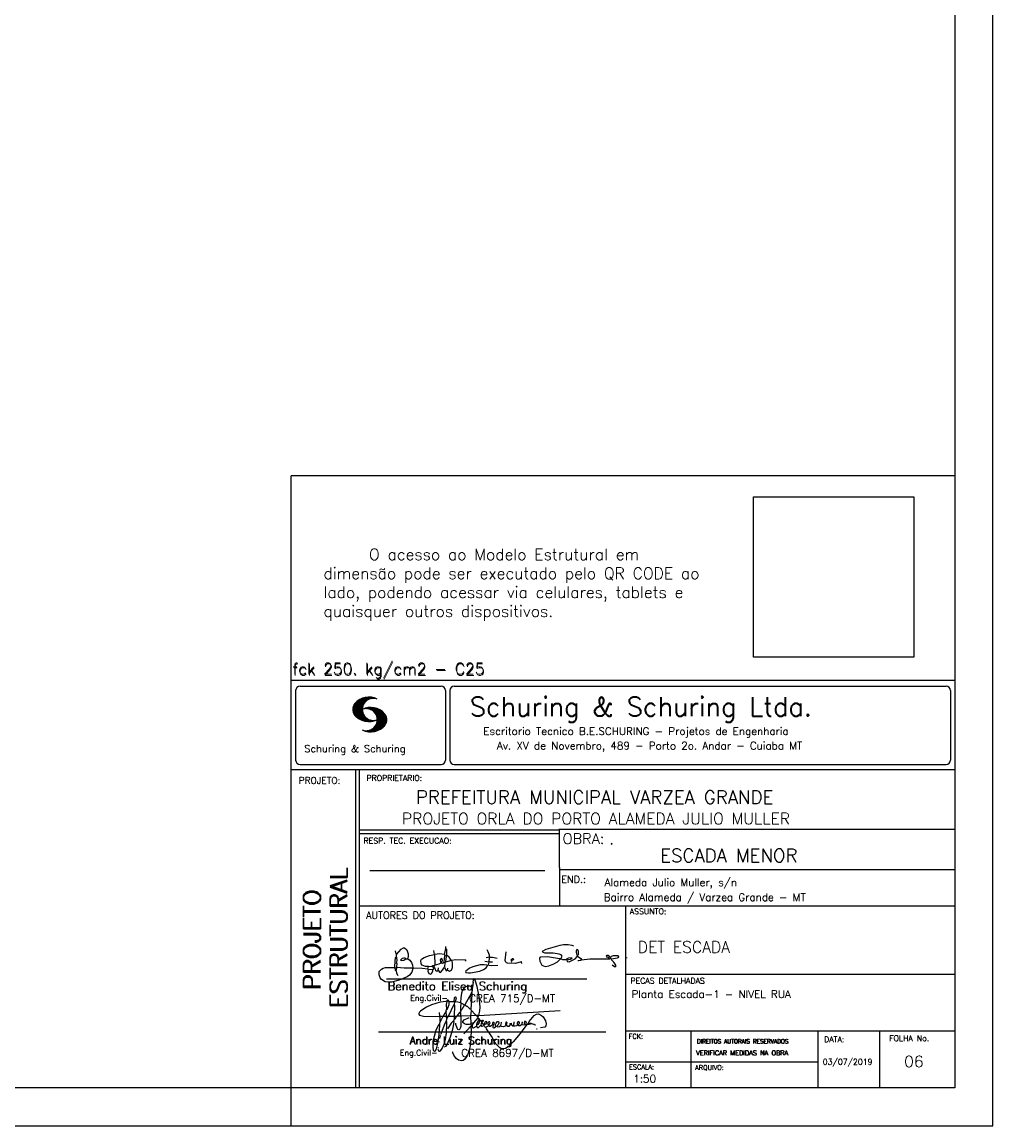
# Model space of a CAD drawing. Extents: x 0 to 84.1, y 0 to 59.4.
# Tile 4 of 6: x 58.5 to 84.1, y 0 to 29.1. Entities that reach past the tile are written whole.
import ezdxf

# ---------------------------------------------------------------- set-up
doc = ezdxf.new("R2010")
doc.units = 0
doc.header["$MEASUREMENT"] = 0
doc.layers.get('0').update_dxf_attribs({"linetype": 'CONTINUOUS'})
doc.layers.add('1', color=1, linetype='CONTINUOUS')
doc.layers.add('2', color=2, linetype='CONTINUOUS')
doc.styles.get("Standard").update_dxf_attribs({"font": 'ROMANS.SHX'})
picture_1 = doc.add_image_def('image1.png', size_in_pixel=(300, 300))

# ---------------------------------------------------------------- blocks, each defined once
blk = doc.blocks.new('assinaturabenedito')
at = {"color": 162}
for points in [[(80.21, 160.29), (79.88, 160.45), (79.72, 161.68), (80.29, 161.77), (80.46, 162.01), (80.54, 163.49), (80.37, 163.74), (80.54, 164.8), (80.46, 166.12), (80.29, 166.36), (80.37, 167.51), (82.43, 169.81), (83.41, 170.39), (83.9, 170.39), (84.81, 169.48), (85.38, 167.84), (85.46, 166.36), (85.13, 165.71), (86.12, 164.97), (86.94, 163.98), (87.35, 162.83), (87.43, 161.68), (87.19, 161.52), (83.66, 161.52), (80.46, 161.77)], [(101.55, 163.82), (102.04, 164.31), (102.28, 166.78), (102.28, 167.1), (101.55, 167.19), (101.46, 167.51), (101.96, 170.06), (102.28, 169.81), (102.28, 167.27)], [(101.96, 170.06), (102.04, 170.96)], [(155.13, 165.22), (153.4, 165.22), (152.58, 165.54), (153.16, 166.78), (152.67, 167.35), (151.85, 167.68), (149.14, 168.01), (145.61, 168.01), (144.71, 168.34), (144.46, 168.91), (146.1, 169.9), (152.17, 171.62), (153.65, 171.87), (155.7, 171.87), (157.43, 171.62), (158.08, 171.29)], [(79.55, 161.85), (79.72, 164.8), (79.88, 165.87), (80.21, 166.28)], [(80.46, 167.68), (80.21, 167.84), (79.88, 169.07)], [(84.48, 165.54), (84.15, 165.87), (83.57, 165.87), (82.84, 165.71), (82.1, 165.05), (82.59, 164.8), (83.57, 164.97), (84.48, 165.54)], [(84.48, 165.54), (85.05, 165.63)], [(94.32, 162.18), (93.09, 162.18), (91.53, 162.83), (91.12, 163.41), (90.96, 164.8), (91.29, 165.38), (92.52, 166.2), (94.82, 167.1), (97.03, 167.43), (97.11, 162.92)], [(96.95, 167.51), (96.79, 169.24)], [(101.46, 167.43), (99.17, 167.76), (97.11, 167.51)], [(98.59, 160.54), (99.17, 159.71), (99.58, 159.63), (100.56, 160.62), (101.38, 161.93), (102.12, 160.29), (102.69, 160.78), (103.6, 160.12), (104.42, 160.54), (104.99, 161.85), (104.99, 163.9), (104.66, 164.97), (106.3, 165.3), (110.57, 165.22), (110.74, 164.97), (110.49, 164.56)], [(99.9, 163.9), (100.48, 164.8), (100.4, 165.63), (99.9, 165.79), (99.49, 165.22), (99.58, 164.23), (99.82, 164.15)], [(101.3, 164.07), (101.55, 167.1)], [(102.04, 164.31), (104.58, 164.97)], [(104.34, 164.97), (103.51, 166.36), (102.69, 166.94), (102.37, 166.94)], [(121.16, 166.36), (119.76, 166.04)], [(120.99, 164.31), (121.24, 166.12), (121.16, 167.19), (120.66, 168.66), (120.09, 169.57)], [(121.24, 166.2), (121.48, 166.36), (122.55, 166.36), (124.6, 165.87)], [(135.35, 163.57), (135.27, 164.23), (135.11, 164.31), (132.64, 163.57), (129.12, 163.74), (128.62, 163.9), (128.3, 164.15), (128.05, 164.89), (128.46, 168.66)], [(130.84, 164.8), (130.76, 165.22), (131.25, 165.79), (131.58, 165.71), (131.66, 165.3), (131.41, 164.97), (130.84, 164.8)], [(152.26, 165.38), (152.17, 165.54), (151.11, 165.79), (146.68, 166.53), (143.56, 166.36), (143.23, 166.2), (143.15, 165.79), (143.31, 164.56), (144.13, 162.83), (145.61, 162.26), (147.25, 162.51), (149.38, 163.33), (151.02, 164.23), (152.26, 165.38)], [(152.26, 165.38), (152.5, 165.54)], [(155.21, 165.05), (155.13, 165.3), (155.37, 165.71), (156.03, 166.04), (157.26, 166.2), (157.43, 165.87), (157.18, 165.54), (156.6, 165.3), (155.21, 165.05)], [(155.21, 165.05), (155.29, 164.48), (156.19, 164.23), (158.82, 165.63), (159.89, 166.69), (161.36, 165.79), (161.61, 165.3), (161.61, 165.13), (161.12, 164.89), (160.3, 164.64), (159.97, 164.72)], [(159.89, 166.69), (159.89, 167.1), (160.22, 167.51), (160.22, 168.91), (160.05, 169.48), (159.56, 169.65), (159.23, 168.99), (159.23, 168.42), (159.56, 167.27), (159.8, 167.19)], [(161.61, 165.13), (165.22, 165.63), (174, 165.63), (174.41, 165.71), (174.49, 166.28)], [(176.63, 162.1), (176.63, 162.75), (175.81, 164.15), (174.99, 164.97), (174.82, 165.63), (177.36, 166.04), (178.02, 166.28), (178.02, 166.53), (177.78, 166.86), (177.36, 166.94), (175.56, 166.94), (174.66, 166.61), (174.49, 166.36), (173.02, 166.2), (172.61, 166.69), (172.93, 167.19), (173.34, 167.19), (173.75, 166.86), (173.84, 166.45)], [(173.59, 165.63), (173.59, 166.12)], [(174.82, 165.63), (174.58, 165.71)], [(181.55, 165.95), (181.47, 166.12)], [(87.43, 161.36), (87.1, 159.8), (86.04, 158.4), (84.97, 157.66), (81.44, 156.27), (78.16, 155.28), (76.68, 155.28), (75.37, 155.53), (73.73, 156.51), (73.15, 157.25), (72.66, 158.56), (72.74, 159.96), (73.65, 161.11), (74.38, 161.52), (75.53, 161.77), (79.64, 161.77)], [(80.21, 160.29), (80.46, 161.6)], [(80.21, 160.29), (80.37, 159.22), (80.87, 158.32)], [(94.08, 161.03), (91.53, 161.36), (87.43, 161.52)], [(94.08, 161.03), (94.32, 162.18), (95.88, 162.34), (96.21, 162.59), (96.95, 162.67)], [(94.08, 161.03), (94.08, 160.86)], [(96.29, 160.7), (94.24, 160.86), (94.08, 160.21), (94.57, 159.14), (95.39, 158.89), (95.8, 159.22), (96.29, 160.29), (96.29, 160.7)], [(96.87, 161.77), (96.54, 161.77), (95.88, 162.26)], [(96.29, 160.7), (96.87, 161.52)], [(98.59, 160.54), (98.1, 159.96), (97.61, 160.37), (97.36, 161.44), (96.87, 161.6), (97.03, 162.75), (99.08, 163.33), (99.9, 163.9), (100.48, 163.74), (101.3, 164.07), (101.55, 163.9), (101.38, 162.01)], [(98.59, 160.54), (98.76, 161.6)], [(102.78, 160.78), (102.86, 161.52)], [(110.74, 160.29), (110.57, 159.96), (110.74, 159.63), (111.88, 159.39), (112.87, 159.39), (116.89, 160.21), (118.53, 160.86), (119.68, 161.6), (120.5, 162.83)], [(110.74, 160.29), (112.29, 161.44), (113.94, 162.18), (117.22, 163.08), (118.86, 163.16), (122.22, 162.59), (124.85, 162.83)], [(120.83, 164.15), (119.19, 164.39)], [(120.83, 164.15), (120.58, 163)], [(120.83, 164.15), (121.07, 164.31), (122.47, 164.23)], [(130.84, 164.8), (130.76, 164.48), (130.92, 164.23)], [(176.63, 162.1), (176.13, 162.1), (175.07, 162.75)], [(176.63, 162.1), (176.63, 162.1)]]:
    blk.add_lwpolyline(points, dxfattribs=at)
blk = doc.blocks.new('assinaturanadre')
at = {"color": 162}
for points in [[(-225.87, 15.1), (-225.95, 13.46), (-226.28, 11.98), (-226.61, 11.73), (-227.59, 9.51), (-230.47, 4.42), (-229.32, 3.44), (-229.07, 3.44), (-227.43, 1.88), (-226.69, 1.63), (-226.61, 0.81), (-226.86, -2.47), (-226.77, -7.81), (-226.53, -8.71), (-226.86, -9.37), (-226.61, -10.68), (-226.69, -17.25), (-227.1, -21.27), (-227.76, -23.82), (-228.83, -27.19), (-229.56, -28.58), (-230.71, -29.9), (-231.53, -30.47), (-232.52, -30.72), (-234.41, -30.31), (-235.88, -29.24), (-237.44, -27.27), (-238.1, -25.79)], [(-225.3, 18.87), (-225.71, 15.34), (-225.87, 15.1), (-226.28, 15.26), (-226.36, 15.59), (-227.18, 16), (-229.07, 16), (-230.71, 15.18), (-231.94, 13.7), (-232.6, 11.73), (-233.01, 8.69), (-233.17, 5.9), (-233.01, 5.41), (-233.26, 2.62), (-233.26, 1.06), (-233.09, 0.65), (-233.34, -0.09), (-233.17, -0.67), (-233.17, -2.55), (-233.67, -2.8), (-235.23, -2.8), (-235.14, -2.23), (-233.42, -0.17)], [(-225.3, 18.87), (-225.46, 18.87), (-225.54, 18.46)], [(-225.3, 18.87), (-225.22, 19.04)], [(-221.69, -2.31), (-221.03, 0.57), (-220.87, 2.86), (-221.52, 9.6), (-222.84, 15.92), (-223.98, 19.86), (-224.56, 20.6), (-224.89, 20.68), (-225.22, 20.19), (-225.22, 19.53)], [(-240.48, 6.64), (-240.48, 6.97), (-241.05, 7.38), (-241.63, 7.22), (-241.79, 6.64)], [(-237.2, 6.72), (-237.03, 8.78), (-236.78, 9.27), (-236.46, 9.43), (-236.13, 9.27), (-235.96, 8.53), (-236.29, 7.05), (-236.62, 6.39), (-236.87, 6.31)], [(-226.28, 11.98), (-226.12, 11.9), (-226.12, 10.83), (-226.69, 1.71)], [(-240.48, 6.64), (-245.98, 6.07), (-251.39, 4.42), (-254.59, 2.95), (-256.81, 1.55), (-258.37, 0.4), (-259.02, -0.26), (-259.43, -1.08), (-259.35, -1.49), (-258.86, -2.06), (-256.4, -2.8), (-246.55, -3.05), (-246.22, -2.8), (-246.39, -0.34)], [(-242.2, 0.15), (-243.19, -1.16), (-244.01, -2.97), (-246.22, -2.97)], [(-237.2, 6.72), (-236.95, 6.23), (-237.2, 4.67), (-237.61, 4.26), (-241.05, -2.97), (-241.95, -3.05), (-242.12, 0.81), (-241.95, 1.47), (-241.46, 1.88), (-240.4, 4.59), (-240.23, 6.56), (-237.36, 6.56), (-237.2, 6.72)], [(-241.87, 6.48), (-242.12, 4.51), (-242.04, 1.47)], [(-237.28, 4.51), (-237.03, 4.1), (-237.11, -2.72), (-237.36, -2.88), (-240.89, -2.88)], [(-240.48, 6.64), (-240.31, 6.64)], [(-236.54, 6.48), (-234.98, 6.31), (-233.26, 5.82)], [(-233.01, 5.41), (-232.68, 5.49), (-230.63, 4.34), (-232.35, 1.55), (-233.01, 0.89)], [(-230.47, 4.42), (-230.47, 4.42)], [(-226.61, 0.81), (-226.36, 0.81), (-225.22, -0.17), (-224.97, -0.67), (-223.74, -1.9), (-223.66, -2.39), (-226.77, -2.55)], [(-221.69, -2.31), (-170.73, 0.81)], [(-246.14, -3.05), (-246.22, -5.76), (-246.06, -6), (-246.39, -7.4), (-246.3, -8.47), (-246.88, -14.54), (-247.62, -19.96), (-248.44, -23.33), (-249.18, -24.72), (-249.5, -24.89), (-250.08, -24.31), (-250.41, -21.93), (-250.41, -19.88), (-250, -16.76), (-248.44, -11.5), (-246.88, -7.97), (-246.47, -7.65)], [(-241.87, -4.11), (-242.12, -5.76), (-241.95, -6), (-241.95, -7.73), (-242.2, -13.15), (-242.78, -17.42), (-243.43, -19.96), (-244.74, -22.83), (-246.14, -24.72), (-246.47, -24.89), (-246.8, -24.72), (-247.21, -23.66)], [(-244.33, -3.05), (-245.32, -5.02), (-245.98, -5.84)], [(-242.12, -5.67), (-242.45, -6), (-243.51, -8.3), (-245.65, -13.97)], [(-242.04, -2.88), (-243.92, -2.97)], [(-237.11, -2.97), (-237.28, -3.87), (-237.28, -4.53), (-237.11, -4.69), (-237.61, -5.76), (-237.44, -6.25), (-238.02, -9.78), (-238.59, -12.57), (-239.66, -15.94), (-241.79, -20.78), (-242.61, -21.85), (-243.27, -22.1)], [(-241.13, -2.97), (-241.54, -3.95), (-241.87, -4.11), (-241.95, -3.13)], [(-237.61, -5.76), (-239, -7.15), (-241.38, -10.6)], [(-235.31, -2.64), (-235.8, -2.97), (-237.11, -2.88)], [(-235.88, -2.97), (-236.13, -3.62), (-237.03, -4.61)], [(-233.09, -2.8), (-233.01, -9.29), (-233.17, -9.94), (-233.91, -11.18), (-234.32, -11.26), (-234.9, -11.01), (-235.39, -10.27), (-236.13, -8.06), (-236.21, -7.15)], [(-226.86, -2.55), (-233.17, -2.72)], [(-226.77, -7.56), (-227.84, -7.89), (-229.65, -7.89), (-230.71, -7.48), (-231.7, -6.66), (-231.78, -6), (-230.96, -5.1), (-228.25, -3.79), (-227.68, -3.79)], [(-222.43, -3.29), (-222.43, -3.7), (-224.97, -6.82), (-226.61, -7.4)], [(-225.05, -6.91), (-226.04, -8.55), (-225.87, -8.79), (-225.95, -9.7), (-225.54, -10.03), (-224.97, -10.03), (-223.16, -8.96)], [(-221.69, -2.31), (-223.57, -2.39)], [(-221.36, -4.85), (-222.18, -5.35), (-222.34, -6.09), (-222.75, -6.66), (-223.08, -7.97), (-223.08, -8.88), (-222.67, -9.78), (-222.34, -9.86), (-222.01, -9.78), (-220.54, -8.47)], [(-221.19, -5.1), (-221.28, -6.09), (-221.6, -6.74), (-222.43, -8.06), (-222.92, -8.38)], [(-221.85, -2.39), (-222.43, -3.29), (-222.84, -2.88), (-222.84, -2.55)], [(-222.43, -3.7), (-221.44, -4.36), (-221.36, -4.94), (-220.78, -5.18), (-220.29, -5.92), (-219.96, -6), (-219.47, -5.35), (-219.14, -5.26), (-218.98, -5.51), (-219.39, -6.5), (-219.96, -6.99), (-220.21, -7.56), (-220.46, -8.47), (-220.05, -9.04), (-219.55, -9.12), (-218.4, -8.55), (-217.91, -9.37), (-217.34, -9.7), (-216.02, -9.12), (-215.7, -8.71), (-215.04, -9.04), (-214.3, -9.04), (-212.99, -7.81), (-212.91, -7.07), (-212.66, -6.58), (-212.41, -6.58), (-212.17, -6.91), (-212.33, -7.81), (-212.58, -8.14), (-212.99, -7.97)], [(-219.96, -6), (-219.8, -6.74)], [(-219.8, -6.82), (-219.88, -7.07)], [(-219.8, -6.91), (-218.57, -7.89), (-218.32, -7.73), (-217.58, -6.17), (-217.26, -5.84), (-216.93, -6), (-216.85, -6.82), (-217.58, -7.81), (-218.4, -8.22), (-218.49, -7.97)], [(-190.51, -6.82), (-189.52, -7.32), (-189.77, -7.81), (-190.42, -8.06), (-191.57, -7.97), (-195.76, -13.72), (-200.19, -18.89), (-203.31, -21.93), (-205.03, -23), (-206.1, -23.33), (-207.49, -23.25), (-208.48, -22.67), (-210.94, -20.21), (-212.58, -17.66), (-213.81, -15.2), (-216.85, -10.6), (-217.17, -9.78)], [(-215.53, -8.3), (-215.86, -7.73), (-215.86, -6.82), (-215.45, -6), (-215.2, -6), (-214.96, -6.33), (-214.88, -7.23), (-215.53, -8.3)], [(-212.66, -8.14), (-212.99, -9.37), (-212.91, -9.78), (-212.25, -10.03), (-211.18, -9.53), (-210.94, -9.29), (-211.27, -8.63), (-211.27, -8.06), (-210.86, -7.23), (-210.03, -6.09), (-209.3, -6), (-209.05, -7.15), (-209.54, -8.14), (-210.36, -9.12), (-210.2, -9.37), (-208.72, -9.21), (-207.9, -8.63), (-207.41, -6.82), (-207.49, -6.41)], [(-212.66, -6.58), (-212.91, -6.33)], [(-204.54, -8.14), (-204.04, -7.81), (-203.96, -6.99), (-204.37, -6.41), (-204.78, -6.41), (-204.87, -7.73), (-204.54, -8.14)], [(-201.09, -6.5), (-201.09, -6.5)], [(-196.33, -7.48), (-197.23, -8.3), (-198.14, -8.71), (-199.2, -9.04), (-199.78, -8.96), (-199.94, -8.63), (-199.53, -7.07), (-199.53, -6.25)], [(-196.33, -7.48), (-196.09, -6.82), (-196.17, -6.41), (-196.99, -6.17), (-197.56, -6.82), (-197.73, -7.32), (-197.73, -7.81), (-197.48, -8.22)], [(-194.77, -7.23), (-194.28, -6.74), (-194.28, -6.41), (-194.77, -6.74), (-194.77, -7.23)], [(-192.06, -7.73), (-191.74, -7.07), (-191.98, -6.5), (-192.64, -6), (-193.13, -6), (-193.3, -7.07), (-192.64, -7.81)], [(-190.51, -6.82), (-191.33, -7.89)], [(-190.51, -6.82), (-190.18, -6.17), (-187.06, -2.39), (-185.58, -1.41), (-184.35, -1.24), (-182.46, -2.23), (-181.32, -3.21), (-179.92, -5.59), (-179.43, -7.65), (-179.59, -8.79), (-180.25, -9.62), (-183.04, -10.03)], [(-226.86, -9.29), (-231.21, -13.8)], [(-226.04, -8.47), (-226.45, -8.63)], [(-218.4, -8.22), (-218.4, -8.47)], [(-215.53, -8.3), (-215.53, -8.63)], [(-210.36, -9.12), (-210.86, -9.21)], [(-204.54, -8.14), (-204.54, -8.55), (-205.28, -9.12), (-206.26, -9.45), (-207.49, -9.29), (-207.9, -8.79)], [(-202.24, -7.15), (-202.08, -8.06), (-202.98, -9.29), (-203.47, -9.29), (-204.45, -8.63)], [(-201.42, -7.07), (-201.5, -7.48), (-201.25, -8.22), (-200.6, -8.71), (-200.02, -8.71)], [(-194.77, -7.89), (-195.84, -8.71), (-196.5, -8.79), (-197.15, -8.38)], [(-194.77, -7.23), (-194.77, -7.97), (-194.61, -8.06), (-193.13, -8.14), (-192.15, -7.81), (-191.74, -7.97)], [(-189.44, -7.23), (-189.11, -6.99), (-188.78, -7.32)], [(-189.44, -7.23), (-189.19, -7.56), (-188.7, -7.4), (-187.39, -7.81), (-186.73, -7.81), (-186.48, -8.14), (-186.07, -8.22)], [(-185.42, -10.77), (-185.17, -10.77)], [(-246.8, -18.57), (-246.88, -19.06)], [(-246.39, -16.43), (-246.39, -16.84)], [(-246.06, -15.36), (-246.22, -16.1)], [(-245.81, -14.54), (-245.89, -15.03)], [(-247.29, -22.34), (-247.29, -22.92)], [(-238.43, -24.64), (-238.43, -24.81)], [(-238.26, -25.22), (-238.18, -25.46)]]:
    blk.add_lwpolyline(points, dxfattribs=at)

msp = doc.modelspace()

# ---------------------------------------------------------------- linework, layer by layer
at = {"layer": '2', "linetype": 'Continuous'}
for p, q in [((84.100006, 0), (84.100006, 59.400002)), ((65.600006, 1), (65.600006, 17.142713)), ((83.100006, 17.142713), (65.600006, 17.142713)), ((65.600006, 11.755142), (83.100006, 11.755135)), ((65.600006, 1), (65.600006, 11.755142)), ((65.715988, 11.477417), (65.715988, 9.648308)), ((65.832489, 11.593918), (69.548996, 11.593918)), ((69.665497, 11.477417), (69.665497, 9.648308)), ((69.778748, 11.477417), (69.778748, 9.648308)), ((69.895248, 11.593918), (82.867508, 11.593918)), ((82.984009, 11.477417), (82.984009, 9.648308)), ((67.221771, 10.985771), (67.52832, 11.29232)), ((67.222122, 10.971992), (67.545929, 11.295792)), ((67.222168, 11.000305), (67.508011, 11.286148)), ((67.222488, 10.958214), (67.56427, 11.300003)), ((67.224365, 11.016647), (67.488403, 11.280685)), ((67.224472, 10.94606), (67.581131, 11.302727)), ((67.226578, 11.03299), (67.465408, 11.271812)), ((67.2267, 10.934158), (67.596313, 11.303772)), ((67.228943, 10.922256), (67.612335, 11.305649)), ((67.232178, 10.911354), (67.626831, 11.306015)), ((67.232437, 11.052986), (67.439468, 11.26001)), ((67.235916, 10.900948), (67.642014, 11.307053)), ((67.239258, 11.073952), (67.410522, 11.245209)), ((67.239655, 10.890556), (67.656281, 11.307182)), ((67.243561, 10.880333), (67.66925, 11.306015)), ((67.248611, 10.871239), (67.520584, 11.143219)), ((67.252747, 11.10157), (67.374313, 11.223145)), ((67.253647, 10.862129), (67.502121, 11.110611)), ((67.258682, 10.853035), (67.491592, 11.085945)), ((67.264267, 10.84449), (67.483597, 11.06382)), ((67.608673, 11.2313), (67.68306, 11.305702)), ((67.638062, 11.246552), (67.69574, 11.30423)), ((67.662872, 11.257233), (67.708405, 11.302757)), ((67.681976, 11.262199), (67.721237, 11.30146)), ((67.702469, 11.268562), (67.733063, 11.299149)), ((67.718491, 11.270424), (67.744904, 11.296837)), ((67.734482, 11.272285), (67.757004, 11.294807)), ((67.750473, 11.274147), (67.768555, 11.292221)), ((67.270782, 10.836868), (67.47966, 11.045746)), ((67.277298, 10.829247), (67.475876, 11.027817)), ((67.283813, 10.821625), (67.474167, 11.011971)), ((67.290558, 10.814232), (67.473114, 10.99678)), ((67.296936, 10.807419), (67.470306, 10.980797)), ((67.304733, 10.800133), (67.473206, 10.968597)), ((67.311829, 10.793083), (67.474121, 10.955383)), ((67.319168, 10.786293), (67.475159, 10.942276)), ((67.326828, 10.779808), (67.477615, 10.930595)), ((67.334488, 10.773323), (67.480087, 10.918922)), ((67.342133, 10.766846), (67.482544, 10.907249)), ((67.350098, 10.760674), (67.485901, 10.896469)), ((67.358337, 10.754768), (67.489655, 10.886078)), ((67.366577, 10.748863), (67.493408, 10.875694)), ((67.374802, 10.742966), (67.497208, 10.865356)), ((67.383392, 10.737427), (67.502075, 10.856102)), ((67.392227, 10.732109), (67.506958, 10.84684)), ((67.401062, 10.726807), (67.511841, 10.837578)), ((67.409882, 10.721497), (67.516922, 10.828537)), ((67.419189, 10.71666), (67.522842, 10.820305)), ((67.428635, 10.711967), (67.528748, 10.812088)), ((67.43808, 10.707275), (67.534668, 10.803864)), ((67.44754, 10.702599), (67.540802, 10.79586)), ((67.457642, 10.698563), (67.547699, 10.78862)), ((67.467743, 10.694519), (67.554611, 10.781387)), ((67.477829, 10.690483), (67.561508, 10.774155)), ((67.531494, 10.998619), (67.546158, 11.013283)), ((67.548691, 11.001663), (67.565323, 11.018303)), ((67.563156, 11.001991), (67.584885, 11.023735)), ((67.577606, 11.002319), (67.601898, 11.026611)), ((67.592072, 11.002647), (67.619476, 11.030045)), ((67.604584, 11.001007), (67.635239, 11.03167)), ((67.617233, 10.999535), (67.651505, 11.033806)), ((67.62999, 10.998154), (67.666199, 11.034363)), ((67.64122, 10.995239), (67.680893, 11.03492)), ((67.652435, 10.992317), (67.695602, 11.035484)), ((67.664337, 10.990074), (67.708984, 11.034729)), ((67.671295, 10.38913), (68.095734, 10.813568)), ((67.674881, 10.986488), (67.72316, 11.034767)), ((67.684326, 10.981789), (67.736191, 11.033653)), ((67.685135, 10.388832), (68.100952, 10.804665)), ((67.694321, 10.977654), (67.748459, 11.031792)), ((67.698959, 10.388527), (68.104996, 10.794571)), ((67.704605, 10.973801), (67.761597, 11.0308)), ((67.713776, 10.389206), (68.107529, 10.782967)), ((67.71431, 10.969368), (67.773758, 11.028824)), ((67.722412, 10.963333), (67.785233, 11.026146)), ((67.728806, 10.390091), (68.110825, 10.77211)), ((67.732498, 10.959282), (67.797607, 11.024391)), ((67.740387, 10.953033), (67.808838, 11.021484)), ((67.749115, 10.947632), (67.819702, 11.018219)), ((67.756165, 10.940536), (67.830765, 11.015137)), ((67.765198, 10.93544), (67.841873, 11.012115)), ((67.77211, 10.928207), (67.852234, 11.008339)), ((67.779831, 10.921783), (67.86261, 11.004555)), ((67.785919, 10.913734), (67.873306, 11.001122)), ((67.794006, 10.907692), (67.883316, 10.997002)), ((67.799911, 10.899467), (67.892731, 10.992279)), ((67.806625, 10.892029), (67.902451, 10.987854)), ((67.811752, 10.883018), (67.912231, 10.983505)), ((67.817657, 10.874802), (67.921875, 10.979012)), ((67.822357, 10.554344), (68.091095, 10.823074)), ((67.823761, 10.866768), (67.930435, 10.973442)), ((67.829498, 10.858353), (67.940002, 10.968857)), ((67.833527, 10.848244), (67.948654, 10.963379)), ((67.838394, 10.838989), (67.957047, 10.957634)), ((67.840729, 10.586838), (68.086777, 10.832893)), ((67.843323, 10.829773), (67.965561, 10.952019)), ((67.848358, 10.817596), (67.975677, 10.944923)), ((67.848709, 10.608963), (68.081818, 10.842072)), ((67.852341, 10.806755), (67.985031, 10.939453)), ((67.856201, 10.794724), (67.99379, 10.932312)), ((67.856934, 10.63131), (68.075089, 10.849472)), ((67.859863, 10.781189), (68.003067, 10.924393)), ((67.860703, 10.649239), (68.070358, 10.858894)), ((67.862656, 10.768639), (68.011749, 10.91774)), ((67.865173, 10.667847), (68.063507, 10.866165)), ((67.865234, 10.753647), (68.02092, 10.90934)), ((67.866241, 10.683037), (68.057556, 10.874352)), ((67.866318, 10.73967), (68.029205, 10.90255)), ((67.867294, 10.698235), (68.049774, 10.880722)), ((67.867905, 10.725861), (68.036682, 10.894646)), ((67.868118, 10.711845), (68.043793, 10.887527)), ((67.488205, 10.686714), (67.568588, 10.767105)), ((67.499008, 10.683372), (67.576477, 10.760849)), ((67.509796, 10.680031), (67.584366, 10.754601)), ((67.520599, 10.676697), (67.592255, 10.74836)), ((67.532074, 10.674026), (67.600327, 10.742287)), ((67.543625, 10.671448), (67.609238, 10.737053)), ((67.555176, 10.668869), (67.618134, 10.731819)), ((67.5672, 10.666748), (67.627045, 10.726585)), ((67.579605, 10.665009), (67.636261, 10.721664)), ((67.591995, 10.663277), (67.646255, 10.717522)), ((67.604782, 10.661919), (67.65625, 10.713379)), ((67.618134, 10.66114), (67.666229, 10.709244)), ((67.6315, 10.660355), (67.67691, 10.705772)), ((67.645309, 10.660042), (67.688126, 10.70285)), ((67.65976, 10.660355), (67.699341, 10.699936)), ((67.67421, 10.660667), (67.710678, 10.697136)), ((67.690598, 10.661674), (67.723846, 10.694931)), ((67.70816, 10.663521), (67.737625, 10.692986)), ((67.725296, 10.665939), (67.750778, 10.691422)), ((67.741867, 10.668861), (67.765747, 10.692741)), ((67.744095, 10.391251), (68.114105, 10.761261)), ((67.760269, 10.672806), (67.780136, 10.69268)), ((67.760544, 10.393555), (68.11557, 10.748596)), ((67.776978, 10.395859), (68.117249, 10.736137)), ((67.780106, 10.677895), (67.794464, 10.692261)), ((67.794464, 10.692261), (67.796539, 10.694336)), ((67.794861, 10.399597), (68.118942, 10.723679)), ((67.798126, 10.683296), (67.810562, 10.69574)), ((67.813049, 10.403664), (68.118515, 10.709122)), ((67.817169, 10.689835), (67.825378, 10.698044)), ((67.832825, 10.409302), (68.118134, 10.694611)), ((67.833084, 10.695976), (67.839569, 10.702461)), ((67.853302, 10.415634), (68.117767, 10.680092)), ((67.876404, 10.424599), (68.113495, 10.66169)), ((67.901276, 10.435333), (68.110229, 10.644287)), ((67.929581, 10.449501), (68.101624, 10.621544)), ((67.966125, 10.471909), (68.08902, 10.594803)), ((68.045029, 10.536674), (68.057724, 10.54937)), ((67.550323, 10.409546), (67.562592, 10.421799)), ((67.561462, 10.40654), (67.576416, 10.421486)), ((67.572601, 10.403542), (67.590225, 10.421173)), ((67.583755, 10.400551), (67.606155, 10.422958)), ((67.595673, 10.398346), (67.622162, 10.424828)), ((67.607605, 10.396141), (67.639587, 10.428116)), ((67.619553, 10.393929), (67.658707, 10.43309)), ((67.632141, 10.392387), (67.679932, 10.440178)), ((67.644958, 10.391075), (67.704071, 10.450188)), ((67.657776, 10.389755), (67.737152, 10.469131)), ((65.600006, 9.399994), (83.100006, 9.399994)), ((65.832489, 9.531807), (69.548996, 9.531807)), ((67.300385, 5.799995), (67.300385, 9.399994)), ((67.400391, 5.799995), (67.400391, 9.399994)), ((69.895248, 9.531807), (82.867508, 9.531807)), ((83.100006, 9.399994), (83.100006, 1)), ((72.668579, 7.799995), (67.400391, 7.799995)), ((72.668579, 7.699995), (67.400391, 7.699995)), ((83.100006, 7.814748), (72.656072, 7.814748)), ((72.668579, 6.816429), (72.668579, 7.814748)), ((67.670311, 6.739054), (72.288887, 6.739054)), ((72.668579, 6.816429), (72.668579, 5.799995)), ((72.668579, 6.7647), (83.100006, 6.764707)), ((67.300385, 1), (67.300385, 5.799995)), ((67.400391, 1), (67.400391, 5.799995)), ((67.400391, 5.799995), (83.100006, 5.799995)), ((74.420959, 4.799995), (74.420959, 5.799995)), ((74.420959, 1), (74.420959, 4.799995)), ((68.11142, 3.880456), (73.389854, 3.880456)), ((74.420958, 4.005768), (83.100005, 4.005775)), ((67.897606, 2.480272), (73.894493, 2.480272)), ((74.420959, 2.505768), (83.100006, 2.505775)), ((76.14679, 1), (76.14679, 2.505775)), ((79.496475, 1), (79.496475, 2.505775)), ((81.120974, 1), (81.120974, 2.505774)), ((74.420959, 1.691734), (79.496475, 1.691742)), ((65.600006, 0), (65.600006, 1)), ((83.100006, 1), (65.600006, 1)), ((0, 0), (84.100006, 0))]:
    msp.add_line(p, q, dxfattribs=at)
msp.add_lwpolyline([(83.100006, 1), (2.5, 1), (2.5, 58.400002), (83.100006, 58.400002), (83.100006, 1)], dxfattribs=at)
for centre, radius, start, end in [((65.832489, 11.477417), 0.116502, 90, 180), ((69.548996, 11.477417), 0.116502, 0, 90), ((69.895248, 11.477417), 0.116502, 90, 180), ((82.867508, 11.477417), 0.116502, 0, 90), ((67.465149, 10.982269), 0.243989, 140.229431, 231.895096), ((67.648087, 10.815277), 0.491555, 63.393265, 138.909058), ((67.763229, 10.98333), 0.291044, 68.851509, 291.148499), ((67.648087, 11.15139), 0.491555, 218.229782, 296.60672), ((67.692337, 10.543831), 0.491555, 41.090942, 116.606735), ((67.577194, 10.711891), 0.291044, 248.851501, 111.148491), ((67.875275, 10.710823), 0.243989, 308.104889, 39.770576), ((67.692337, 10.879951), 0.491555, 243.393265, 321.770233), ((65.832489, 9.648308), 0.116502, 180, 270), ((69.548996, 9.648308), 0.116502, 270, 0), ((69.895248, 9.648308), 0.116502, 180, 270), ((82.867508, 9.648308), 0.116502, 270, 0)]:
    msp.add_arc(centre, radius, start, end, dxfattribs=at)

# ---------------------------------------------------------------- block references
at = {"xscale": 0.06, "yscale": 0.06, "zscale": 0.06}
msp.add_blockref('assinaturabenedito', (63.556094, -5.52941), dxfattribs=at)
at = {"linetype": 'Continuous', "xscale": 0.042, "yscale": 0.042, "zscale": 0.042}
msp.add_blockref('assinaturanadre', (79.857355, 3.009054), dxfattribs=at)

# ---------------------------------------------------------------- texts
at = {"linetype": 'Continuous', "insert": (66.450105, 15.22062), "char_height": 0.3, "attachment_point": 1}
msp.add_mtext_dynamic_manual_height_columns('^IO acesso ao Modelo Estrutural em dimensão pode ser executado pelo QR CODE ao lado, podendo acessar via celulares, tablets e quaisquer outros dispositivos.', width=10.84065058, gutter_width=1.5, heights=[3.742444], dxfattribs=at)
at = {"layer": '1', "linetype": 'Continuous'}
for s, height, p in [('PREFEITURA MUNICIPAL VARZEA GRANDE', 0.35, (68.88924, 8.494706)), ('PROJETO ORLA DO PORTO ALAMEDA JULIO MULLER', 0.3, (68.518476, 7.952581)), ('.', 0.3, (73.984333, 7.423969)), ('ESCADA MENOR', 0.35, (75.330094, 6.957007)), ('Alameda Julio Muller, s/n', 0.2, (73.86333, 6.322955)), ('Bairro Alameda / Varzea Grande - MT', 0.2, (73.840306, 5.930193)), ('DET ESCADA', 0.3, (74.737424, 4.567268)), ('Planta Escada-1 - NIVEL RUA', 0.2, (74.571808, 3.37457)), ('03/07/2019', 0.15, (79.613504, 1.615115))]:
    msp.add_text(s, height=height, dxfattribs=at).set_placement(p)
at = {"layer": '1', "linetype": 'Continuous', "insert": (81.758917, 1.84874), "char_height": 0.3, "attachment_point": 1}
msp.add_mtext_dynamic_manual_height_columns('06', width=0.86139052, gutter_width=1, heights=[0], dxfattribs=at)
at = {"layer": '2', "linetype": 'Continuous'}
for s, height, p in [('fck 250. kg/cm2 - C25', 0.3, (65.628578, 11.907463)), ('fck 250. kg/cm2 - C25', 0.3, (65.641754, 11.880586)), ('Schuring & Schuring Ltda.', 0.5, (70.306839, 10.806786)), ('Escritorio Tecnico B.E.SCHURING - Projetos de Engenharia', 0.2, (70.664673, 10.308487)), ('Schuring & Schuring', 0.19, (65.944336, 9.851486)), ('Av. XV de Novembro, 489 - Porto 2o. Andar - Cuiaba MT', 0.2, (71.023193, 9.925888)), ('PROJETO:', 0.175, (65.793152, 9.02159)), ('PROPRIETARIO:', 0.15, (67.584534, 9.097366)), ('RESP. TEC. EXECUCAO:', 0.15, (67.506004, 7.444514)), ('OBRA:', 0.278755, (72.755102, 7.434759)), ('END.:', 0.185837, (72.717902, 6.410233)), ('AUTORES DO PROJETO:', 0.185837, (67.572014, 5.463953)), ('ASSUNTO:', 0.15, (74.525462, 5.581304)), ('Benedito Eliseu Schuring', 0.22, (68.138321, 3.577287)), ('Benedito Eliseu Schuring', 0.22, (68.149795, 3.577287)), ('PECAS DETALHADAS', 0.15, (74.54287, 3.751117)), ('Eng.Civil-', 0.15, (68.737209, 3.298847)), ('CREA 715/D-MT', 0.2, (70.290742, 3.262761)), ('Andre Luiz Schuring', 0.2, (68.716738, 2.158081)), ('Andre Luiz Schuring', 0.2, (68.734296, 2.149201)), ('FCK:', 0.125, (74.500763, 2.299423)), ('DATA:', 0.15, (79.648044, 2.2071)), ('FOLHA No.', 0.15, (81.365514, 2.23814)), ('CREA 8697/D-MT', 0.2, (70.08334, 1.825346)), ('DIREITOS AUTORAIS RESERVADOS', 0.11, (76.294724, 2.176125)), ('DIREITOS AUTORAIS RESERVADOS', 0.11, (76.303696, 2.176125)), ('Eng.Civil-', 0.15, (68.462773, 1.853248)), ('VERIFICAR MEDIDAS NA OBRA', 0.125, (76.271484, 1.861862)), ('VERIFICAR MEDIDAS NA OBRA', 0.125, (76.280457, 1.861862)), ('ESCALA:', 0.125, (74.507034, 1.490738)), ('ARQUIVO:', 0.125, (76.249054, 1.475601)), ('1:50', 0.2, (74.617035, 1.144112))]:
    msp.add_text(s, height=height, dxfattribs=at).set_placement(p)
for s, p in [('ESTRUTURAL', (67.07373, 3.12536)), ('ESTRUTURAL', (67.07373, 3.094507)), ('PROJETO', (66.369095, 3.606125)), ('PROJETO', (66.369095, 3.575272))]:
    msp.add_text(s, height=0.45, rotation=90, dxfattribs=at).set_placement(p)

# ---------------------------------------------------------------- pictures from other files: only their frames are drawn
at = {"linetype": 'Continuous'}
image = msp.add_image(picture_1, insert=(77.789099, 12.363733), size_in_units=(4.227749, 4.227749), dxfattribs=at)
image.dxf.flags = 7

doc.saveas('drawing.dxf')
